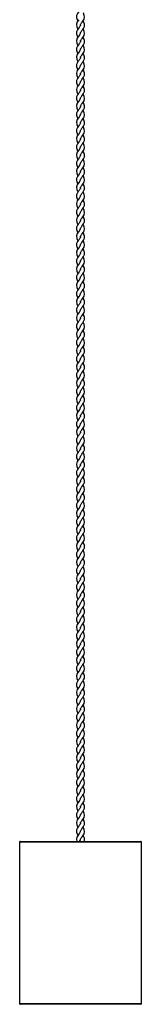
# Model space of a CAD drawing. Header units: millimetres. Extents: x 126 to 216, y -1383 to 69.
# Tile 1 of 2: x 126 to 216, y -1383 to -658. Entities that reach past the tile are written whole.
import ezdxf

# ---------------------------------------------------------------- set-up
doc = ezdxf.new("R2010")
doc.units = ezdxf.units.MM

msp = doc.modelspace()

# ---------------------------------------------------------------- linework, layer by layer
at = {"color": 7, "linetype": 'Continuous', "lineweight": 25}
for p, q in [((126.16, -1263.6), (126.16, -1382.6)), ((126.66, -1263.1), (215.66, -1263.1)), ((216.16, -1382.6), (216.16, -1263.6)), ((215.66, -1383.1), (126.66, -1383.1))]:
    msp.add_line(p, q, dxfattribs=at)
at = {"color": 8, "linetype": 'Continuous', "lineweight": 25}
for p, q in [((216.16, -1263.6), (126.16, -1263.6)), ((126.16, -1382.6), (216.16, -1382.6))]:
    msp.add_line(p, q, dxfattribs=at)
at = {"color": 7, "linetype": 'Continuous', "lineweight": 25, "flags": 128}
for points in [[(171.15, -649.7), (171.16, -649.76), (171.08, -650.11), (170.95, -650.39), (170.75, -650.73), (170.46, -651.14), (170.12, -651.59), (169.47, -652.43), (168.94, -653.2), (168.29, -654.68), (168.2, -656.22), (168.63, -657.62), (169.04, -658.34), (169.31, -658.7)], [(171.21, -661.7), (171.2, -661.41), (171.28, -661.2), (171.41, -660.93), (171.69, -660.49), (171.96, -660.11), (172.34, -659.62), (173.38, -658.19), (173.78, -657.43), (174.15, -655.93), (173.95, -654.43), (173.27, -653.04), (173.03, -652.7)], [(171.17, -667.7), (171.16, -667.63), (171.25, -667.28), (171.37, -667), (171.57, -666.66), (171.86, -666.25), (172.2, -665.8), (172.85, -664.96), (173.38, -664.19), (174.03, -662.72), (174.13, -661.17), (173.69, -659.77), (173.29, -659.06), (173.02, -658.69)], [(171.15, -661.7), (171.16, -661.76), (171.08, -662.11), (170.95, -662.39), (170.75, -662.73), (170.46, -663.14), (170.12, -663.59), (169.47, -664.43), (168.94, -665.2), (168.29, -666.68), (168.2, -668.22), (168.63, -669.62), (169.04, -670.34), (169.31, -670.7)], [(171.21, -673.7), (171.2, -673.41), (171.28, -673.2), (171.41, -672.93), (171.69, -672.49), (171.96, -672.11), (172.34, -671.62), (173.38, -670.19), (173.78, -669.43), (174.15, -667.93), (173.95, -666.43), (173.27, -665.04), (173.03, -664.7)], [(171.15, -673.7), (171.16, -673.76), (171.08, -674.11), (170.95, -674.39), (170.75, -674.73), (170.46, -675.14), (170.12, -675.59), (169.47, -676.43), (168.94, -677.2), (168.29, -678.68), (168.2, -680.22), (168.63, -681.62), (169.04, -682.34), (169.31, -682.7)], [(171.17, -679.7), (171.16, -679.63), (171.25, -679.28), (171.37, -679), (171.57, -678.66), (171.86, -678.25), (172.2, -677.8), (172.85, -676.96), (173.38, -676.19), (174.03, -674.72), (174.13, -673.17), (173.69, -671.77), (173.29, -671.06), (173.02, -670.69)], [(171.21, -685.7), (171.2, -685.41), (171.28, -685.2), (171.41, -684.93), (171.69, -684.49), (171.96, -684.11), (172.34, -683.62), (173.38, -682.19), (173.78, -681.43), (174.15, -679.93), (173.95, -678.43), (173.27, -677.04), (173.03, -676.7)], [(171.15, -685.7), (171.16, -685.76), (171.08, -686.11), (170.95, -686.39), (170.75, -686.73), (170.46, -687.14), (170.12, -687.59), (169.47, -688.43), (168.94, -689.2), (168.29, -690.68), (168.2, -692.22), (168.63, -693.62), (169.04, -694.34), (169.31, -694.7)], [(171.17, -691.7), (171.16, -691.63), (171.25, -691.28), (171.37, -691), (171.57, -690.66), (171.86, -690.25), (172.2, -689.8), (172.85, -688.96), (173.38, -688.19), (174.03, -686.72), (174.13, -685.17), (173.69, -683.77), (173.29, -683.06), (173.02, -682.69)], [(171.21, -697.7), (171.2, -697.41), (171.28, -697.2), (171.41, -696.93), (171.69, -696.49), (171.96, -696.11), (172.34, -695.62), (173.38, -694.19), (173.78, -693.43), (174.15, -691.93), (173.95, -690.43), (173.27, -689.04), (173.03, -688.7)], [(171.17, -703.7), (171.16, -703.63), (171.25, -703.28), (171.37, -703), (171.57, -702.66), (171.86, -702.25), (172.2, -701.8), (172.85, -700.96), (173.38, -700.19), (174.03, -698.72), (174.13, -697.17), (173.69, -695.77), (173.29, -695.06), (173.02, -694.69)], [(171.15, -697.7), (171.16, -697.76), (171.08, -698.11), (170.95, -698.39), (170.75, -698.73), (170.46, -699.14), (170.12, -699.59), (169.47, -700.43), (168.94, -701.2), (168.29, -702.68), (168.2, -704.22), (168.63, -705.62), (169.04, -706.34), (169.31, -706.7)], [(171.21, -709.7), (171.2, -709.41), (171.28, -709.2), (171.41, -708.93), (171.69, -708.49), (171.96, -708.11), (172.34, -707.62), (173.38, -706.19), (173.78, -705.43), (174.15, -703.93), (173.95, -702.43), (173.27, -701.04), (173.03, -700.7)], [(171.15, -709.7), (171.16, -709.76), (171.08, -710.11), (170.95, -710.39), (170.75, -710.73), (170.46, -711.14), (170.12, -711.59), (169.47, -712.43), (168.94, -713.2), (168.29, -714.68), (168.2, -716.22), (168.63, -717.62), (169.04, -718.34), (169.31, -718.7)], [(171.17, -715.7), (171.16, -715.63), (171.25, -715.28), (171.37, -715), (171.57, -714.66), (171.86, -714.25), (172.2, -713.8), (172.85, -712.96), (173.38, -712.19), (174.03, -710.72), (174.13, -709.17), (173.69, -707.77), (173.29, -707.06), (173.02, -706.69)], [(171.21, -721.7), (171.2, -721.41), (171.28, -721.2), (171.41, -720.93), (171.69, -720.49), (171.96, -720.11), (172.34, -719.62), (173.38, -718.19), (173.78, -717.43), (174.15, -715.93), (173.95, -714.43), (173.27, -713.04), (173.03, -712.7)], [(171.15, -721.7), (171.16, -721.76), (171.08, -722.11), (170.95, -722.39), (170.75, -722.73), (170.46, -723.14), (170.12, -723.59), (169.47, -724.43), (168.94, -725.2), (168.29, -726.68), (168.2, -728.22), (168.63, -729.62), (169.04, -730.34), (169.31, -730.7)], [(171.17, -727.7), (171.16, -727.63), (171.25, -727.28), (171.37, -727), (171.57, -726.66), (171.86, -726.25), (172.2, -725.8), (172.85, -724.96), (173.38, -724.19), (174.03, -722.72), (174.13, -721.17), (173.69, -719.77), (173.29, -719.06), (173.02, -718.69)], [(171.21, -733.7), (171.2, -733.41), (171.28, -733.2), (171.41, -732.93), (171.69, -732.49), (171.96, -732.11), (172.34, -731.62), (173.38, -730.19), (173.78, -729.43), (174.15, -727.93), (173.95, -726.43), (173.27, -725.04), (173.03, -724.7)], [(171.17, -739.7), (171.16, -739.63), (171.25, -739.28), (171.37, -739), (171.57, -738.66), (171.86, -738.25), (172.2, -737.8), (172.85, -736.96), (173.38, -736.19), (174.03, -734.72), (174.13, -733.17), (173.69, -731.77), (173.29, -731.06), (173.02, -730.69)], [(171.15, -733.7), (171.16, -733.76), (171.08, -734.11), (170.95, -734.39), (170.75, -734.73), (170.46, -735.14), (170.12, -735.59), (169.47, -736.43), (168.94, -737.2), (168.29, -738.68), (168.2, -740.22), (168.63, -741.62), (169.04, -742.34), (169.31, -742.7)], [(171.21, -745.7), (171.2, -745.41), (171.28, -745.2), (171.41, -744.93), (171.69, -744.49), (171.96, -744.11), (172.34, -743.62), (173.38, -742.19), (173.78, -741.43), (174.15, -739.93), (173.95, -738.43), (173.27, -737.04), (173.03, -736.7)], [(171.15, -745.7), (171.16, -745.76), (171.08, -746.11), (170.95, -746.39), (170.75, -746.73), (170.46, -747.14), (170.12, -747.59), (169.47, -748.43), (168.94, -749.2), (168.29, -750.68), (168.2, -752.22), (168.63, -753.62), (169.04, -754.34), (169.31, -754.7)], [(171.17, -751.7), (171.16, -751.63), (171.25, -751.28), (171.37, -751), (171.57, -750.66), (171.86, -750.25), (172.2, -749.8), (172.85, -748.96), (173.38, -748.19), (174.03, -746.72), (174.13, -745.17), (173.69, -743.77), (173.29, -743.06), (173.02, -742.69)], [(171.21, -757.7), (171.2, -757.41), (171.28, -757.2), (171.41, -756.93), (171.69, -756.49), (171.96, -756.11), (172.34, -755.62), (173.38, -754.19), (173.78, -753.43), (174.15, -751.93), (173.95, -750.43), (173.27, -749.04), (173.03, -748.7)], [(171.15, -757.7), (171.16, -757.76), (171.08, -758.11), (170.95, -758.39), (170.75, -758.73), (170.46, -759.14), (170.12, -759.59), (169.47, -760.43), (168.94, -761.2), (168.29, -762.68), (168.2, -764.22), (168.63, -765.62), (169.04, -766.34), (169.31, -766.7)], [(171.17, -763.7), (171.16, -763.63), (171.25, -763.28), (171.37, -763), (171.57, -762.66), (171.86, -762.25), (172.2, -761.8), (172.85, -760.96), (173.38, -760.19), (174.03, -758.72), (174.13, -757.17), (173.69, -755.77), (173.29, -755.06), (173.02, -754.69)], [(171.21, -769.7), (171.2, -769.41), (171.28, -769.2), (171.41, -768.93), (171.69, -768.49), (171.96, -768.11), (172.34, -767.62), (173.38, -766.19), (173.78, -765.43), (174.15, -763.93), (173.95, -762.43), (173.27, -761.04), (173.03, -760.7)], [(171.17, -775.7), (171.16, -775.63), (171.25, -775.28), (171.37, -775), (171.57, -774.66), (171.86, -774.25), (172.2, -773.8), (172.85, -772.96), (173.38, -772.19), (174.03, -770.72), (174.13, -769.17), (173.69, -767.77), (173.29, -767.06), (173.02, -766.69)], [(171.15, -769.7), (171.16, -769.76), (171.08, -770.11), (170.95, -770.39), (170.75, -770.73), (170.46, -771.14), (170.12, -771.59), (169.47, -772.43), (168.94, -773.2), (168.29, -774.68), (168.2, -776.22), (168.63, -777.62), (169.04, -778.34), (169.31, -778.7)], [(171.21, -781.7), (171.2, -781.41), (171.28, -781.2), (171.41, -780.93), (171.69, -780.49), (171.96, -780.11), (172.34, -779.62), (173.38, -778.19), (173.78, -777.43), (174.15, -775.93), (173.95, -774.43), (173.27, -773.04), (173.03, -772.7)], [(171.15, -781.7), (171.16, -781.76), (171.08, -782.11), (170.95, -782.39), (170.75, -782.73), (170.46, -783.14), (170.12, -783.59), (169.47, -784.43), (168.94, -785.2), (168.29, -786.68), (168.2, -788.22), (168.63, -789.62), (169.04, -790.34), (169.31, -790.7)], [(171.17, -787.7), (171.16, -787.63), (171.25, -787.28), (171.37, -787), (171.57, -786.66), (171.86, -786.25), (172.2, -785.8), (172.85, -784.96), (173.38, -784.19), (174.03, -782.72), (174.13, -781.17), (173.69, -779.77), (173.29, -779.06), (173.02, -778.69)], [(171.21, -793.7), (171.2, -793.41), (171.28, -793.2), (171.41, -792.93), (171.69, -792.49), (171.96, -792.11), (172.34, -791.62), (173.38, -790.19), (173.78, -789.43), (174.15, -787.93), (173.95, -786.43), (173.27, -785.04), (173.03, -784.7)], [(171.15, -793.7), (171.16, -793.76), (171.08, -794.11), (170.95, -794.39), (170.75, -794.73), (170.46, -795.14), (170.12, -795.59), (169.47, -796.43), (168.94, -797.2), (168.29, -798.68), (168.2, -800.22), (168.63, -801.62), (169.04, -802.34), (169.31, -802.7)], [(171.17, -799.7), (171.16, -799.63), (171.25, -799.28), (171.37, -799), (171.57, -798.66), (171.86, -798.25), (172.2, -797.8), (172.85, -796.96), (173.38, -796.19), (174.03, -794.72), (174.13, -793.17), (173.69, -791.77), (173.29, -791.06), (173.02, -790.69)], [(171.21, -805.7), (171.2, -805.41), (171.28, -805.2), (171.41, -804.93), (171.69, -804.49), (171.96, -804.11), (172.34, -803.62), (173.38, -802.19), (173.78, -801.43), (174.15, -799.93), (173.95, -798.43), (173.27, -797.04), (173.03, -796.7)], [(171.17, -811.7), (171.16, -811.63), (171.25, -811.28), (171.37, -811), (171.57, -810.66), (171.86, -810.25), (172.2, -809.8), (172.85, -808.96), (173.38, -808.19), (174.03, -806.72), (174.13, -805.17), (173.69, -803.77), (173.29, -803.06), (173.02, -802.69)], [(171.15, -805.7), (171.16, -805.76), (171.08, -806.11), (170.95, -806.39), (170.75, -806.73), (170.46, -807.14), (170.12, -807.59), (169.47, -808.43), (168.94, -809.2), (168.29, -810.68), (168.2, -812.22), (168.63, -813.62), (169.04, -814.34), (169.31, -814.7)], [(171.21, -817.7), (171.2, -817.41), (171.28, -817.2), (171.41, -816.93), (171.69, -816.49), (171.96, -816.11), (172.34, -815.62), (173.38, -814.19), (173.78, -813.43), (174.15, -811.93), (173.95, -810.43), (173.27, -809.04), (173.03, -808.7)], [(171.15, -817.7), (171.16, -817.76), (171.08, -818.11), (170.95, -818.39), (170.75, -818.73), (170.46, -819.14), (170.12, -819.59), (169.47, -820.43), (168.94, -821.2), (168.29, -822.68), (168.2, -824.22), (168.63, -825.62), (169.04, -826.34), (169.31, -826.7)], [(171.17, -823.7), (171.16, -823.63), (171.25, -823.28), (171.37, -823), (171.57, -822.66), (171.86, -822.25), (172.2, -821.8), (172.85, -820.96), (173.38, -820.19), (174.03, -818.72), (174.13, -817.17), (173.69, -815.77), (173.29, -815.06), (173.02, -814.69)], [(171.17, -835.7), (171.16, -835.63), (171.25, -835.28), (171.37, -835), (171.57, -834.66), (171.86, -834.25), (172.2, -833.8), (172.85, -832.96), (173.38, -832.19), (174.03, -830.72), (174.13, -829.17), (173.69, -827.77), (173.29, -827.06), (173.02, -826.69)], [(171.21, -829.7), (171.2, -829.41), (171.28, -829.2), (171.41, -828.93), (171.69, -828.49), (171.96, -828.11), (172.34, -827.62), (173.38, -826.19), (173.78, -825.43), (174.15, -823.93), (173.95, -822.43), (173.27, -821.04), (173.03, -820.7)], [(171.15, -829.7), (171.16, -829.76), (171.08, -830.11), (170.95, -830.39), (170.75, -830.73), (170.46, -831.14), (170.12, -831.59), (169.47, -832.43), (168.94, -833.2), (168.29, -834.68), (168.2, -836.22), (168.63, -837.62), (169.04, -838.34), (169.31, -838.7)], [(171.21, -841.7), (171.2, -841.41), (171.28, -841.2), (171.41, -840.93), (171.69, -840.49), (171.96, -840.11), (172.34, -839.62), (173.38, -838.19), (173.78, -837.43), (174.15, -835.93), (173.95, -834.43), (173.27, -833.04), (173.03, -832.7)], [(171.17, -847.7), (171.16, -847.63), (171.25, -847.28), (171.37, -847), (171.57, -846.66), (171.86, -846.25), (172.2, -845.8), (172.85, -844.96), (173.38, -844.19), (174.03, -842.72), (174.13, -841.17), (173.69, -839.77), (173.29, -839.06), (173.02, -838.69)], [(171.15, -841.7), (171.16, -841.76), (171.08, -842.11), (170.95, -842.39), (170.75, -842.73), (170.46, -843.14), (170.12, -843.59), (169.47, -844.43), (168.94, -845.2), (168.29, -846.68), (168.2, -848.22), (168.63, -849.62), (169.04, -850.34), (169.31, -850.7)], [(171.21, -853.7), (171.2, -853.41), (171.28, -853.2), (171.41, -852.93), (171.69, -852.49), (171.96, -852.11), (172.34, -851.62), (173.38, -850.19), (173.78, -849.43), (174.15, -847.93), (173.95, -846.43), (173.27, -845.04), (173.03, -844.7)], [(171.15, -853.7), (171.16, -853.76), (171.08, -854.11), (170.95, -854.39), (170.75, -854.73), (170.46, -855.14), (170.12, -855.59), (169.47, -856.43), (168.94, -857.2), (168.29, -858.68), (168.2, -860.22), (168.63, -861.62), (169.04, -862.34), (169.31, -862.7)], [(171.17, -859.7), (171.16, -859.63), (171.25, -859.28), (171.37, -859), (171.57, -858.66), (171.86, -858.25), (172.2, -857.8), (172.85, -856.96), (173.38, -856.19), (174.03, -854.72), (174.13, -853.17), (173.69, -851.77), (173.29, -851.06), (173.02, -850.69)], [(171.17, -871.7), (171.16, -871.63), (171.25, -871.28), (171.37, -871), (171.57, -870.66), (171.86, -870.25), (172.2, -869.8), (172.85, -868.96), (173.38, -868.19), (174.03, -866.72), (174.13, -865.17), (173.69, -863.77), (173.29, -863.06), (173.02, -862.69)], [(171.21, -865.7), (171.2, -865.41), (171.28, -865.2), (171.41, -864.93), (171.69, -864.49), (171.96, -864.11), (172.34, -863.62), (173.38, -862.19), (173.78, -861.43), (174.15, -859.93), (173.95, -858.43), (173.27, -857.04), (173.03, -856.7)], [(171.15, -865.7), (171.16, -865.76), (171.08, -866.11), (170.95, -866.39), (170.75, -866.73), (170.46, -867.14), (170.12, -867.59), (169.47, -868.43), (168.94, -869.2), (168.29, -870.68), (168.2, -872.22), (168.63, -873.62), (169.04, -874.34), (169.31, -874.7)], [(171.21, -877.7), (171.2, -877.41), (171.28, -877.2), (171.41, -876.93), (171.69, -876.49), (171.96, -876.11), (172.34, -875.62), (173.38, -874.19), (173.78, -873.43), (174.15, -871.93), (173.95, -870.43), (173.27, -869.04), (173.03, -868.7)], [(171.17, -883.7), (171.16, -883.63), (171.25, -883.28), (171.37, -883), (171.57, -882.66), (171.86, -882.25), (172.2, -881.8), (172.85, -880.96), (173.38, -880.19), (174.03, -878.72), (174.13, -877.17), (173.69, -875.77), (173.29, -875.06), (173.02, -874.69)], [(171.15, -877.7), (171.16, -877.76), (171.08, -878.11), (170.95, -878.39), (170.75, -878.73), (170.46, -879.14), (170.12, -879.59), (169.47, -880.43), (168.94, -881.2), (168.29, -882.68), (168.2, -884.22), (168.63, -885.62), (169.04, -886.34), (169.31, -886.7)], [(171.21, -889.7), (171.2, -889.41), (171.28, -889.2), (171.41, -888.93), (171.69, -888.49), (171.96, -888.11), (172.34, -887.62), (173.38, -886.19), (173.78, -885.43), (174.15, -883.93), (173.95, -882.43), (173.27, -881.04), (173.03, -880.7)], [(171.15, -889.7), (171.16, -889.76), (171.08, -890.11), (170.95, -890.39), (170.75, -890.73), (170.46, -891.14), (170.12, -891.59), (169.47, -892.43), (168.94, -893.2), (168.29, -894.68), (168.2, -896.22), (168.63, -897.62), (169.04, -898.34), (169.31, -898.7)], [(171.17, -895.7), (171.16, -895.63), (171.25, -895.28), (171.37, -895), (171.57, -894.66), (171.86, -894.25), (172.2, -893.8), (172.85, -892.96), (173.38, -892.19), (174.03, -890.72), (174.13, -889.17), (173.69, -887.77), (173.29, -887.06), (173.02, -886.69)], [(171.17, -907.7), (171.16, -907.63), (171.25, -907.28), (171.37, -907), (171.57, -906.66), (171.86, -906.25), (172.2, -905.8), (172.85, -904.96), (173.38, -904.19), (174.03, -902.72), (174.13, -901.17), (173.69, -899.77), (173.29, -899.06), (173.02, -898.69)], [(171.21, -901.7), (171.2, -901.41), (171.28, -901.2), (171.41, -900.93), (171.69, -900.49), (171.96, -900.11), (172.34, -899.62), (173.38, -898.19), (173.78, -897.43), (174.15, -895.93), (173.95, -894.43), (173.27, -893.04), (173.03, -892.7)], [(171.15, -901.7), (171.16, -901.76), (171.08, -902.11), (170.95, -902.39), (170.75, -902.73), (170.46, -903.14), (170.12, -903.59), (169.47, -904.43), (168.94, -905.2), (168.29, -906.68), (168.2, -908.22), (168.63, -909.62), (169.04, -910.34), (169.31, -910.7)], [(171.21, -913.7), (171.2, -913.41), (171.28, -913.2), (171.41, -912.93), (171.69, -912.49), (171.96, -912.11), (172.34, -911.62), (173.38, -910.19), (173.78, -909.43), (174.15, -907.93), (173.95, -906.43), (173.27, -905.04), (173.03, -904.7)], [(171.15, -913.7), (171.16, -913.76), (171.08, -914.11), (170.95, -914.39), (170.75, -914.73), (170.46, -915.14), (170.12, -915.59), (169.47, -916.43), (168.94, -917.2), (168.29, -918.68), (168.2, -920.22), (168.63, -921.62), (169.04, -922.34), (169.31, -922.7)], [(171.17, -919.7), (171.16, -919.63), (171.25, -919.28), (171.37, -919), (171.57, -918.66), (171.86, -918.25), (172.2, -917.8), (172.85, -916.96), (173.38, -916.19), (174.03, -914.72), (174.13, -913.17), (173.69, -911.77), (173.29, -911.06), (173.02, -910.69)], [(171.21, -925.7), (171.2, -925.41), (171.28, -925.2), (171.41, -924.93), (171.69, -924.49), (171.96, -924.11), (172.34, -923.62), (173.38, -922.19), (173.78, -921.43), (174.15, -919.93), (173.95, -918.43), (173.27, -917.04), (173.03, -916.7)], [(171.15, -925.7), (171.16, -925.76), (171.08, -926.11), (170.95, -926.39), (170.75, -926.73), (170.46, -927.14), (170.12, -927.59), (169.47, -928.43), (168.94, -929.2), (168.29, -930.68), (168.2, -932.22), (168.63, -933.62), (169.04, -934.34), (169.31, -934.7)], [(171.17, -931.7), (171.16, -931.63), (171.25, -931.28), (171.37, -931), (171.57, -930.66), (171.86, -930.25), (172.2, -929.8), (172.85, -928.96), (173.38, -928.19), (174.03, -926.72), (174.13, -925.17), (173.69, -923.77), (173.29, -923.06), (173.02, -922.69)], [(171.17, -943.7), (171.16, -943.63), (171.25, -943.28), (171.37, -943), (171.57, -942.66), (171.86, -942.25), (172.2, -941.8), (172.85, -940.96), (173.38, -940.19), (174.03, -938.72), (174.13, -937.17), (173.69, -935.77), (173.29, -935.06), (173.02, -934.69)], [(171.21, -937.7), (171.2, -937.41), (171.28, -937.2), (171.41, -936.93), (171.69, -936.49), (171.96, -936.11), (172.34, -935.62), (173.38, -934.19), (173.78, -933.43), (174.15, -931.93), (173.95, -930.43), (173.27, -929.04), (173.03, -928.7)], [(171.15, -937.7), (171.16, -937.76), (171.08, -938.11), (170.95, -938.39), (170.75, -938.73), (170.46, -939.14), (170.12, -939.59), (169.47, -940.43), (168.94, -941.2), (168.29, -942.68), (168.2, -944.22), (168.63, -945.62), (169.04, -946.34), (169.31, -946.7)], [(171.21, -949.7), (171.2, -949.41), (171.28, -949.2), (171.41, -948.93), (171.69, -948.49), (171.96, -948.11), (172.34, -947.62), (173.38, -946.19), (173.78, -945.43), (174.15, -943.93), (173.95, -942.43), (173.27, -941.04), (173.03, -940.7)], [(171.15, -949.7), (171.16, -949.76), (171.08, -950.11), (170.95, -950.39), (170.75, -950.73), (170.46, -951.14), (170.12, -951.59), (169.47, -952.43), (168.94, -953.2), (168.29, -954.68), (168.2, -956.22), (168.63, -957.62), (169.04, -958.34), (169.31, -958.7)], [(171.17, -955.7), (171.16, -955.63), (171.25, -955.28), (171.37, -955), (171.57, -954.66), (171.86, -954.25), (172.2, -953.8), (172.85, -952.96), (173.38, -952.19), (174.03, -950.72), (174.13, -949.17), (173.69, -947.77), (173.29, -947.06), (173.02, -946.69)], [(171.21, -961.7), (171.2, -961.41), (171.28, -961.2), (171.41, -960.93), (171.69, -960.49), (171.96, -960.11), (172.34, -959.62), (173.38, -958.19), (173.78, -957.43), (174.15, -955.93), (173.95, -954.43), (173.27, -953.04), (173.03, -952.7)], [(171.15, -961.7), (171.16, -961.76), (171.08, -962.11), (170.95, -962.39), (170.75, -962.73), (170.46, -963.14), (170.12, -963.59), (169.47, -964.43), (168.94, -965.2), (168.29, -966.68), (168.2, -968.22), (168.63, -969.62), (169.04, -970.34), (169.31, -970.7)], [(171.17, -967.7), (171.16, -967.63), (171.25, -967.28), (171.37, -967), (171.57, -966.66), (171.86, -966.25), (172.2, -965.8), (172.85, -964.96), (173.38, -964.19), (174.03, -962.72), (174.13, -961.17), (173.69, -959.77), (173.29, -959.06), (173.02, -958.69)], [(171.17, -979.7), (171.16, -979.63), (171.25, -979.28), (171.37, -979), (171.57, -978.66), (171.86, -978.25), (172.2, -977.8), (172.85, -976.96), (173.38, -976.19), (174.03, -974.72), (174.13, -973.17), (173.69, -971.77), (173.29, -971.06), (173.02, -970.69)], [(171.21, -973.7), (171.2, -973.41), (171.28, -973.2), (171.41, -972.93), (171.69, -972.49), (171.96, -972.11), (172.34, -971.62), (173.38, -970.19), (173.78, -969.43), (174.15, -967.93), (173.95, -966.43), (173.27, -965.04), (173.03, -964.7)], [(171.15, -973.7), (171.16, -973.76), (171.08, -974.11), (170.95, -974.39), (170.75, -974.73), (170.46, -975.14), (170.12, -975.59), (169.47, -976.43), (168.94, -977.2), (168.29, -978.68), (168.2, -980.22), (168.63, -981.62), (169.04, -982.34), (169.31, -982.7)], [(171.21, -985.7), (171.2, -985.41), (171.28, -985.2), (171.41, -984.93), (171.69, -984.49), (171.96, -984.11), (172.34, -983.62), (173.38, -982.19), (173.78, -981.43), (174.15, -979.93), (173.95, -978.43), (173.27, -977.04), (173.03, -976.7)], [(171.15, -985.7), (171.16, -985.76), (171.08, -986.11), (170.95, -986.39), (170.75, -986.73), (170.46, -987.14), (170.12, -987.59), (169.47, -988.43), (168.94, -989.2), (168.29, -990.68), (168.2, -992.22), (168.63, -993.62), (169.04, -994.34), (169.31, -994.7)], [(171.17, -991.7), (171.16, -991.63), (171.25, -991.28), (171.37, -991), (171.57, -990.66), (171.86, -990.25), (172.2, -989.8), (172.85, -988.96), (173.38, -988.19), (174.03, -986.72), (174.13, -985.17), (173.69, -983.77), (173.29, -983.06), (173.02, -982.69)], [(171.21, -997.7), (171.2, -997.41), (171.28, -997.2), (171.41, -996.93), (171.69, -996.49), (171.96, -996.11), (172.34, -995.62), (173.38, -994.19), (173.78, -993.43), (174.15, -991.93), (173.95, -990.43), (173.27, -989.04), (173.03, -988.7)], [(171.15, -997.7), (171.16, -997.76), (171.08, -998.11), (170.95, -998.39), (170.75, -998.73), (170.46, -999.14), (170.12, -999.59), (169.47, -1000.43), (168.94, -1001.2), (168.29, -1002.68), (168.2, -1004.22), (168.63, -1005.62), (169.04, -1006.34), (169.31, -1006.7)], [(171.17, -1003.7), (171.16, -1003.63), (171.25, -1003.28), (171.37, -1003), (171.57, -1002.66), (171.86, -1002.25), (172.2, -1001.8), (172.85, -1000.96), (173.38, -1000.19), (174.03, -998.72), (174.13, -997.17), (173.69, -995.77), (173.29, -995.06), (173.02, -994.69)], [(171.21, -1009.7), (171.2, -1009.41), (171.28, -1009.2), (171.41, -1008.93), (171.69, -1008.49), (171.96, -1008.11), (172.34, -1007.62), (173.38, -1006.19), (173.78, -1005.43), (174.15, -1003.93), (173.95, -1002.43), (173.27, -1001.04), (173.03, -1000.7)], [(171.17, -1015.7), (171.16, -1015.63), (171.25, -1015.28), (171.37, -1015), (171.57, -1014.66), (171.86, -1014.25), (172.2, -1013.8), (172.85, -1012.96), (173.38, -1012.19), (174.03, -1010.72), (174.13, -1009.17), (173.69, -1007.77), (173.29, -1007.06), (173.02, -1006.69)], [(171.15, -1009.7), (171.16, -1009.76), (171.08, -1010.11), (170.95, -1010.39), (170.75, -1010.73), (170.46, -1011.14), (170.12, -1011.59), (169.47, -1012.43), (168.94, -1013.2), (168.29, -1014.68), (168.2, -1016.22), (168.63, -1017.62), (169.04, -1018.34), (169.31, -1018.7)], [(171.21, -1021.7), (171.2, -1021.41), (171.28, -1021.2), (171.41, -1020.93), (171.69, -1020.49), (171.96, -1020.11), (172.34, -1019.62), (173.38, -1018.19), (173.78, -1017.43), (174.15, -1015.93), (173.95, -1014.43), (173.27, -1013.04), (173.03, -1012.7)], [(171.15, -1021.7), (171.16, -1021.76), (171.08, -1022.11), (170.95, -1022.39), (170.75, -1022.73), (170.46, -1023.14), (170.12, -1023.59), (169.47, -1024.43), (168.94, -1025.2), (168.29, -1026.68), (168.2, -1028.22), (168.63, -1029.62), (169.04, -1030.34), (169.31, -1030.7)], [(171.17, -1027.7), (171.16, -1027.63), (171.25, -1027.28), (171.37, -1027), (171.57, -1026.66), (171.86, -1026.25), (172.2, -1025.8), (172.85, -1024.96), (173.38, -1024.19), (174.03, -1022.72), (174.13, -1021.17), (173.69, -1019.77), (173.29, -1019.06), (173.02, -1018.69)], [(171.21, -1033.7), (171.2, -1033.41), (171.28, -1033.2), (171.41, -1032.93), (171.69, -1032.49), (171.96, -1032.11), (172.34, -1031.62), (173.38, -1030.19), (173.78, -1029.43), (174.15, -1027.93), (173.95, -1026.43), (173.27, -1025.04), (173.03, -1024.7)], [(171.15, -1033.7), (171.16, -1033.76), (171.08, -1034.11), (170.95, -1034.39), (170.75, -1034.73), (170.46, -1035.14), (170.12, -1035.59), (169.47, -1036.43), (168.94, -1037.2), (168.29, -1038.68), (168.2, -1040.22), (168.63, -1041.62), (169.04, -1042.34), (169.31, -1042.7)], [(171.17, -1039.7), (171.16, -1039.63), (171.25, -1039.28), (171.37, -1039), (171.57, -1038.66), (171.86, -1038.25), (172.2, -1037.8), (172.85, -1036.96), (173.38, -1036.19), (174.03, -1034.72), (174.13, -1033.17), (173.69, -1031.77), (173.29, -1031.06), (173.02, -1030.69)], [(171.21, -1045.7), (171.2, -1045.41), (171.28, -1045.2), (171.41, -1044.93), (171.69, -1044.49), (171.96, -1044.11), (172.34, -1043.62), (173.38, -1042.19), (173.78, -1041.43), (174.15, -1039.93), (173.95, -1038.43), (173.27, -1037.04), (173.03, -1036.7)], [(171.17, -1051.7), (171.16, -1051.63), (171.25, -1051.28), (171.37, -1051), (171.57, -1050.66), (171.86, -1050.25), (172.2, -1049.8), (172.85, -1048.96), (173.38, -1048.19), (174.03, -1046.72), (174.13, -1045.17), (173.69, -1043.77), (173.29, -1043.06), (173.02, -1042.69)], [(171.15, -1045.7), (171.16, -1045.76), (171.08, -1046.11), (170.95, -1046.39), (170.75, -1046.73), (170.46, -1047.14), (170.12, -1047.59), (169.47, -1048.43), (168.94, -1049.2), (168.29, -1050.68), (168.2, -1052.22), (168.63, -1053.62), (169.04, -1054.34), (169.31, -1054.7)], [(171.21, -1057.7), (171.2, -1057.41), (171.28, -1057.2), (171.41, -1056.93), (171.69, -1056.49), (171.96, -1056.11), (172.34, -1055.62), (173.38, -1054.19), (173.78, -1053.43), (174.15, -1051.93), (173.95, -1050.43), (173.27, -1049.04), (173.03, -1048.7)], [(171.15, -1057.7), (171.16, -1057.76), (171.08, -1058.11), (170.95, -1058.39), (170.75, -1058.73), (170.46, -1059.14), (170.12, -1059.59), (169.47, -1060.43), (168.94, -1061.2), (168.29, -1062.68), (168.2, -1064.22), (168.63, -1065.62), (169.04, -1066.34), (169.31, -1066.7)], [(171.17, -1063.7), (171.16, -1063.63), (171.25, -1063.28), (171.37, -1063), (171.57, -1062.66), (171.86, -1062.25), (172.2, -1061.8), (172.85, -1060.96), (173.38, -1060.19), (174.03, -1058.72), (174.13, -1057.17), (173.69, -1055.77), (173.29, -1055.06), (173.02, -1054.69)], [(171.21, -1069.7), (171.2, -1069.41), (171.28, -1069.2), (171.41, -1068.93), (171.69, -1068.49), (171.96, -1068.11), (172.34, -1067.62), (173.38, -1066.19), (173.78, -1065.43), (174.15, -1063.93), (173.95, -1062.43), (173.27, -1061.04), (173.03, -1060.7)], [(171.15, -1069.7), (171.16, -1069.76), (171.08, -1070.11), (170.95, -1070.39), (170.75, -1070.73), (170.46, -1071.14), (170.12, -1071.59), (169.47, -1072.43), (168.94, -1073.2), (168.29, -1074.68), (168.2, -1076.22), (168.63, -1077.62), (169.04, -1078.34), (169.31, -1078.7)], [(171.17, -1075.7), (171.16, -1075.63), (171.25, -1075.28), (171.37, -1075), (171.57, -1074.66), (171.86, -1074.25), (172.2, -1073.8), (172.85, -1072.96), (173.38, -1072.19), (174.03, -1070.72), (174.13, -1069.17), (173.69, -1067.77), (173.29, -1067.06), (173.02, -1066.69)], [(171.21, -1081.7), (171.2, -1081.41), (171.28, -1081.2), (171.41, -1080.93), (171.69, -1080.49), (171.96, -1080.11), (172.34, -1079.62), (173.38, -1078.19), (173.78, -1077.43), (174.15, -1075.93), (173.95, -1074.43), (173.27, -1073.04), (173.03, -1072.7)], [(171.17, -1087.7), (171.16, -1087.63), (171.25, -1087.28), (171.37, -1087), (171.57, -1086.66), (171.86, -1086.25), (172.2, -1085.8), (172.85, -1084.96), (173.38, -1084.19), (174.03, -1082.72), (174.13, -1081.17), (173.69, -1079.77), (173.29, -1079.06), (173.02, -1078.69)], [(171.15, -1081.7), (171.16, -1081.76), (171.08, -1082.11), (170.95, -1082.39), (170.75, -1082.73), (170.46, -1083.14), (170.12, -1083.59), (169.47, -1084.43), (168.94, -1085.2), (168.29, -1086.68), (168.2, -1088.22), (168.63, -1089.62), (169.04, -1090.34), (169.31, -1090.7)], [(171.21, -1093.7), (171.2, -1093.41), (171.28, -1093.2), (171.41, -1092.93), (171.69, -1092.49), (171.96, -1092.11), (172.34, -1091.62), (173.38, -1090.19), (173.78, -1089.43), (174.15, -1087.93), (173.95, -1086.43), (173.27, -1085.04), (173.03, -1084.7)], [(171.15, -1093.7), (171.16, -1093.76), (171.08, -1094.11), (170.95, -1094.39), (170.75, -1094.73), (170.46, -1095.14), (170.12, -1095.59), (169.47, -1096.43), (168.94, -1097.2), (168.29, -1098.68), (168.2, -1100.22), (168.63, -1101.62), (169.04, -1102.34), (169.31, -1102.7)], [(171.17, -1099.7), (171.16, -1099.63), (171.25, -1099.28), (171.37, -1099), (171.57, -1098.66), (171.86, -1098.25), (172.2, -1097.8), (172.85, -1096.96), (173.38, -1096.19), (174.03, -1094.72), (174.13, -1093.17), (173.69, -1091.77), (173.29, -1091.06), (173.02, -1090.69)], [(171.21, -1105.7), (171.2, -1105.41), (171.28, -1105.2), (171.41, -1104.93), (171.69, -1104.49), (171.96, -1104.11), (172.34, -1103.62), (173.38, -1102.19), (173.78, -1101.43), (174.15, -1099.93), (173.95, -1098.43), (173.27, -1097.04), (173.03, -1096.7)], [(171.15, -1105.7), (171.16, -1105.76), (171.08, -1106.11), (170.95, -1106.39), (170.75, -1106.73), (170.46, -1107.14), (170.12, -1107.59), (169.47, -1108.43), (168.94, -1109.2), (168.29, -1110.68), (168.2, -1112.22), (168.63, -1113.62), (169.04, -1114.34), (169.31, -1114.7)], [(171.17, -1111.7), (171.16, -1111.63), (171.25, -1111.28), (171.37, -1111), (171.57, -1110.66), (171.86, -1110.25), (172.2, -1109.8), (172.85, -1108.96), (173.38, -1108.19), (174.03, -1106.72), (174.13, -1105.17), (173.69, -1103.77), (173.29, -1103.06), (173.02, -1102.69)], [(171.21, -1117.7), (171.2, -1117.41), (171.28, -1117.2), (171.41, -1116.93), (171.69, -1116.49), (171.96, -1116.11), (172.34, -1115.62), (173.38, -1114.19), (173.78, -1113.43), (174.15, -1111.93), (173.95, -1110.43), (173.27, -1109.04), (173.03, -1108.7)], [(171.17, -1123.7), (171.16, -1123.63), (171.25, -1123.28), (171.37, -1123), (171.57, -1122.66), (171.86, -1122.25), (172.2, -1121.8), (172.85, -1120.96), (173.38, -1120.19), (174.03, -1118.72), (174.13, -1117.17), (173.69, -1115.77), (173.29, -1115.06), (173.02, -1114.69)], [(171.15, -1117.7), (171.16, -1117.76), (171.08, -1118.11), (170.95, -1118.39), (170.75, -1118.73), (170.46, -1119.14), (170.12, -1119.59), (169.47, -1120.43), (168.94, -1121.2), (168.29, -1122.68), (168.2, -1124.22), (168.63, -1125.62), (169.04, -1126.34), (169.31, -1126.7)], [(171.21, -1129.7), (171.2, -1129.41), (171.28, -1129.2), (171.41, -1128.93), (171.69, -1128.49), (171.96, -1128.11), (172.34, -1127.62), (173.38, -1126.19), (173.78, -1125.43), (174.15, -1123.93), (173.95, -1122.43), (173.27, -1121.04), (173.03, -1120.7)], [(171.15, -1129.7), (171.16, -1129.76), (171.08, -1130.11), (170.95, -1130.39), (170.75, -1130.73), (170.46, -1131.14), (170.12, -1131.59), (169.47, -1132.43), (168.94, -1133.2), (168.29, -1134.68), (168.2, -1136.22), (168.63, -1137.62), (169.04, -1138.34), (169.31, -1138.7)], [(171.17, -1135.7), (171.16, -1135.63), (171.25, -1135.28), (171.37, -1135), (171.57, -1134.66), (171.86, -1134.25), (172.2, -1133.8), (172.85, -1132.96), (173.38, -1132.19), (174.03, -1130.72), (174.13, -1129.17), (173.69, -1127.77), (173.29, -1127.06), (173.02, -1126.69)], [(171.17, -1147.7), (171.16, -1147.63), (171.25, -1147.28), (171.37, -1147), (171.57, -1146.66), (171.86, -1146.25), (172.2, -1145.8), (172.85, -1144.96), (173.38, -1144.19), (174.03, -1142.72), (174.13, -1141.17), (173.69, -1139.77), (173.29, -1139.06), (173.02, -1138.69)], [(171.21, -1141.7), (171.2, -1141.41), (171.28, -1141.2), (171.41, -1140.93), (171.69, -1140.49), (171.96, -1140.11), (172.34, -1139.62), (173.38, -1138.19), (173.78, -1137.43), (174.15, -1135.93), (173.95, -1134.43), (173.27, -1133.04), (173.03, -1132.7)], [(171.15, -1141.7), (171.16, -1141.76), (171.08, -1142.11), (170.95, -1142.39), (170.75, -1142.73), (170.46, -1143.14), (170.12, -1143.59), (169.47, -1144.43), (168.94, -1145.2), (168.29, -1146.68), (168.2, -1148.22), (168.63, -1149.62), (169.04, -1150.34), (169.31, -1150.7)], [(171.21, -1153.7), (171.2, -1153.41), (171.28, -1153.2), (171.41, -1152.93), (171.69, -1152.49), (171.96, -1152.11), (172.34, -1151.62), (173.38, -1150.19), (173.78, -1149.43), (174.15, -1147.93), (173.95, -1146.43), (173.27, -1145.04), (173.03, -1144.7)], [(171.17, -1159.7), (171.16, -1159.63), (171.25, -1159.28), (171.37, -1159), (171.57, -1158.66), (171.86, -1158.25), (172.2, -1157.8), (172.85, -1156.96), (173.38, -1156.19), (174.03, -1154.72), (174.13, -1153.17), (173.69, -1151.77), (173.29, -1151.06), (173.02, -1150.69)], [(171.15, -1153.7), (171.16, -1153.76), (171.08, -1154.11), (170.95, -1154.39), (170.75, -1154.73), (170.46, -1155.14), (170.12, -1155.59), (169.47, -1156.43), (168.94, -1157.2), (168.29, -1158.68), (168.2, -1160.22), (168.63, -1161.62), (169.04, -1162.34), (169.31, -1162.7)], [(171.21, -1165.7), (171.2, -1165.41), (171.28, -1165.2), (171.41, -1164.93), (171.69, -1164.49), (171.96, -1164.11), (172.34, -1163.62), (173.38, -1162.19), (173.78, -1161.43), (174.15, -1159.93), (173.95, -1158.43), (173.27, -1157.04), (173.03, -1156.7)], [(171.15, -1165.7), (171.16, -1165.76), (171.08, -1166.11), (170.95, -1166.39), (170.75, -1166.73), (170.46, -1167.14), (170.12, -1167.59), (169.47, -1168.43), (168.94, -1169.2), (168.29, -1170.68), (168.2, -1172.22), (168.63, -1173.62), (169.04, -1174.34), (169.31, -1174.7)], [(171.17, -1171.7), (171.16, -1171.63), (171.25, -1171.28), (171.37, -1171), (171.57, -1170.66), (171.86, -1170.25), (172.2, -1169.8), (172.85, -1168.96), (173.38, -1168.19), (174.03, -1166.72), (174.13, -1165.17), (173.69, -1163.77), (173.29, -1163.06), (173.02, -1162.69)], [(171.17, -1183.7), (171.16, -1183.63), (171.25, -1183.28), (171.37, -1183), (171.57, -1182.66), (171.86, -1182.25), (172.2, -1181.8), (172.85, -1180.96), (173.38, -1180.19), (174.03, -1178.72), (174.13, -1177.17), (173.69, -1175.77), (173.29, -1175.06), (173.02, -1174.69)], [(171.21, -1177.7), (171.2, -1177.41), (171.28, -1177.2), (171.41, -1176.93), (171.69, -1176.49), (171.96, -1176.11), (172.34, -1175.62), (173.38, -1174.19), (173.78, -1173.43), (174.15, -1171.93), (173.95, -1170.43), (173.27, -1169.04), (173.03, -1168.7)], [(171.15, -1177.7), (171.16, -1177.76), (171.08, -1178.11), (170.95, -1178.39), (170.75, -1178.73), (170.46, -1179.14), (170.12, -1179.59), (169.47, -1180.43), (168.94, -1181.2), (168.29, -1182.68), (168.2, -1184.22), (168.63, -1185.62), (169.04, -1186.34), (169.31, -1186.7)], [(171.21, -1189.7), (171.2, -1189.41), (171.28, -1189.2), (171.41, -1188.93), (171.69, -1188.49), (171.96, -1188.11), (172.34, -1187.62), (173.38, -1186.19), (173.78, -1185.43), (174.15, -1183.93), (173.95, -1182.43), (173.27, -1181.04), (173.03, -1180.7)], [(171.17, -1195.7), (171.16, -1195.63), (171.25, -1195.28), (171.37, -1195), (171.57, -1194.66), (171.86, -1194.25), (172.2, -1193.8), (172.85, -1192.96), (173.38, -1192.19), (174.03, -1190.72), (174.13, -1189.17), (173.69, -1187.77), (173.29, -1187.06), (173.02, -1186.69)], [(171.15, -1189.7), (171.16, -1189.76), (171.08, -1190.11), (170.95, -1190.39), (170.75, -1190.73), (170.46, -1191.14), (170.12, -1191.59), (169.47, -1192.43), (168.94, -1193.2), (168.29, -1194.68), (168.2, -1196.22), (168.63, -1197.62), (169.04, -1198.34), (169.31, -1198.7)], [(171.21, -1201.7), (171.2, -1201.41), (171.28, -1201.2), (171.41, -1200.93), (171.69, -1200.49), (171.96, -1200.11), (172.34, -1199.62), (173.38, -1198.19), (173.78, -1197.43), (174.15, -1195.93), (173.95, -1194.43), (173.27, -1193.04), (173.03, -1192.7)], [(171.15, -1201.7), (171.16, -1201.76), (171.08, -1202.11), (170.95, -1202.39), (170.75, -1202.73), (170.46, -1203.14), (170.12, -1203.59), (169.47, -1204.43), (168.94, -1205.2), (168.29, -1206.68), (168.2, -1208.22), (168.63, -1209.62), (169.04, -1210.34), (169.31, -1210.7)], [(171.17, -1207.7), (171.16, -1207.63), (171.25, -1207.28), (171.37, -1207), (171.57, -1206.66), (171.86, -1206.25), (172.2, -1205.8), (172.85, -1204.96), (173.38, -1204.19), (174.03, -1202.72), (174.13, -1201.17), (173.69, -1199.77), (173.29, -1199.06), (173.02, -1198.69)], [(171.17, -1219.7), (171.16, -1219.63), (171.25, -1219.28), (171.37, -1219), (171.57, -1218.66), (171.86, -1218.25), (172.2, -1217.8), (172.85, -1216.96), (173.38, -1216.19), (174.03, -1214.72), (174.13, -1213.17), (173.69, -1211.77), (173.29, -1211.06), (173.02, -1210.69)], [(171.21, -1213.7), (171.2, -1213.41), (171.28, -1213.2), (171.41, -1212.93), (171.69, -1212.49), (171.96, -1212.11), (172.34, -1211.62), (173.38, -1210.19), (173.78, -1209.43), (174.15, -1207.93), (173.95, -1206.43), (173.27, -1205.04), (173.03, -1204.7)], [(171.15, -1213.7), (171.16, -1213.76), (171.08, -1214.11), (170.95, -1214.39), (170.75, -1214.73), (170.46, -1215.14), (170.12, -1215.59), (169.47, -1216.43), (168.94, -1217.2), (168.29, -1218.68), (168.2, -1220.22), (168.63, -1221.62), (169.04, -1222.34), (169.31, -1222.7)], [(171.21, -1225.7), (171.2, -1225.41), (171.28, -1225.2), (171.41, -1224.93), (171.69, -1224.49), (171.96, -1224.11), (172.34, -1223.62), (173.38, -1222.19), (173.78, -1221.43), (174.15, -1219.93), (173.95, -1218.43), (173.27, -1217.04), (173.03, -1216.7)], [(171.15, -1225.7), (171.16, -1225.76), (171.08, -1226.11), (170.95, -1226.39), (170.75, -1226.73), (170.46, -1227.14), (170.12, -1227.59), (169.47, -1228.43), (168.94, -1229.2), (168.29, -1230.68), (168.2, -1232.22), (168.63, -1233.62), (169.04, -1234.34), (169.31, -1234.7)], [(171.17, -1231.7), (171.16, -1231.63), (171.25, -1231.28), (171.37, -1231), (171.57, -1230.66), (171.86, -1230.25), (172.2, -1229.8), (172.85, -1228.96), (173.38, -1228.19), (174.03, -1226.72), (174.13, -1225.17), (173.69, -1223.77), (173.29, -1223.06), (173.02, -1222.69)], [(171.21, -1237.7), (171.2, -1237.41), (171.28, -1237.2), (171.41, -1236.93), (171.69, -1236.49), (171.96, -1236.11), (172.34, -1235.62), (173.38, -1234.19), (173.78, -1233.43), (174.15, -1231.93), (173.95, -1230.43), (173.27, -1229.04), (173.03, -1228.7)], [(171.15, -1237.7), (171.16, -1237.76), (171.08, -1238.11), (170.95, -1238.39), (170.75, -1238.73), (170.46, -1239.14), (170.12, -1239.59), (169.47, -1240.43), (168.94, -1241.2), (168.29, -1242.68), (168.2, -1244.22), (168.63, -1245.62), (169.04, -1246.34), (169.31, -1246.7)], [(171.17, -1243.7), (171.16, -1243.63), (171.25, -1243.28), (171.37, -1243), (171.57, -1242.66), (171.86, -1242.25), (172.2, -1241.8), (172.85, -1240.96), (173.38, -1240.19), (174.03, -1238.72), (174.13, -1237.17), (173.69, -1235.77), (173.29, -1235.06), (173.02, -1234.69)], [(171.17, -1255.7), (171.16, -1255.63), (171.25, -1255.28), (171.37, -1255), (171.57, -1254.66), (171.86, -1254.25), (172.2, -1253.8), (172.85, -1252.96), (173.38, -1252.19), (174.03, -1250.72), (174.13, -1249.17), (173.69, -1247.77), (173.29, -1247.06), (173.02, -1246.69)], [(171.21, -1249.7), (171.2, -1249.41), (171.28, -1249.2), (171.41, -1248.93), (171.69, -1248.49), (171.96, -1248.11), (172.34, -1247.62), (173.38, -1246.19), (173.78, -1245.43), (174.15, -1243.93), (173.95, -1242.43), (173.27, -1241.04), (173.03, -1240.7)], [(171.15, -1249.7), (171.16, -1249.76), (171.08, -1250.11), (170.95, -1250.39), (170.75, -1250.73), (170.46, -1251.14), (170.12, -1251.59), (169.47, -1252.43), (168.94, -1253.2), (168.29, -1254.68), (168.2, -1256.22), (168.63, -1257.62), (169.04, -1258.34), (169.31, -1258.7)], [(171.21, -1261.7), (171.2, -1261.41), (171.28, -1261.2), (171.41, -1260.93), (171.69, -1260.49), (171.96, -1260.11), (172.34, -1259.62), (173.38, -1258.19), (173.78, -1257.43), (174.15, -1255.93), (173.95, -1254.43), (173.27, -1253.04), (173.03, -1252.7)], [(169.98, -1257.77), (168.95, -1259.2), (168.54, -1259.97), (168.17, -1261.46), (168.37, -1262.97), (168.43, -1263.1)]]:
    msp.add_lwpolyline(points, dxfattribs=at)
at = {"color": 7, "linetype": 'Continuous', "lineweight": 25}
for centre, radius, start, end in [((173.4, -661.61), 5.14, 131.68647, 216.91705), ((173.4, -673.61), 5.14, 131.68647, 216.91705), ((167.63, -667.15), 3.53, 311.9241, 351.05473), ((173.4, -685.61), 5.14, 131.68647, 216.91705), ((167.63, -679.15), 3.53, 311.9241, 351.05473), ((173.4, -697.61), 5.14, 131.68647, 216.91705), ((167.63, -691.15), 3.53, 311.9241, 351.05473), ((173.4, -709.61), 5.14, 131.68647, 216.91705), ((167.63, -703.15), 3.53, 311.9241, 351.05473), ((173.4, -721.61), 5.14, 131.68647, 216.91705), ((167.63, -715.15), 3.53, 311.9241, 351.05473), ((173.4, -733.61), 5.14, 131.68647, 216.91705), ((167.63, -727.15), 3.53, 311.9241, 351.05473), ((167.63, -739.15), 3.53, 311.9241, 351.05473), ((173.4, -745.61), 5.14, 131.68647, 216.91705), ((173.4, -757.61), 5.14, 131.68647, 216.91705), ((167.63, -751.15), 3.53, 311.9241, 351.05473), ((173.4, -769.61), 5.14, 131.68647, 216.91705), ((167.63, -763.15), 3.53, 311.9241, 351.05473), ((167.63, -775.15), 3.53, 311.9241, 351.05473), ((173.4, -781.61), 5.14, 131.68647, 216.91705), ((173.4, -793.61), 5.14, 131.68647, 216.91705), ((167.63, -787.15), 3.53, 311.9241, 351.05473), ((173.4, -805.61), 5.14, 131.68647, 216.91705), ((167.63, -799.15), 3.53, 311.9241, 351.05473), ((167.63, -811.15), 3.53, 311.9241, 351.05473), ((173.4, -817.61), 5.14, 131.68647, 216.91705), ((173.4, -829.61), 5.14, 131.68647, 216.91705), ((167.63, -823.15), 3.53, 311.9241, 351.05473), ((173.4, -841.61), 5.14, 131.68647, 216.91705), ((167.63, -835.15), 3.53, 311.9241, 351.05473), ((167.63, -847.15), 3.53, 311.9241, 351.05473), ((173.4, -853.61), 5.14, 131.68647, 216.91705), ((173.4, -865.61), 5.14, 131.68647, 216.91705), ((167.63, -859.15), 3.53, 311.9241, 351.05473), ((173.4, -877.61), 5.14, 131.68647, 216.91705), ((167.63, -871.15), 3.53, 311.9241, 351.05473), ((167.63, -883.15), 3.53, 311.9241, 351.05473), ((173.4, -889.61), 5.14, 131.68647, 216.91705), ((173.4, -901.61), 5.14, 131.68647, 216.91705), ((167.63, -895.15), 3.53, 311.9241, 351.05473), ((173.4, -913.61), 5.14, 131.68647, 216.91705), ((167.63, -907.15), 3.53, 311.9241, 351.05473), ((167.63, -919.15), 3.53, 311.9241, 351.05473), ((173.4, -925.61), 5.14, 131.68647, 216.91705), ((173.4, -937.61), 5.14, 131.68647, 216.91705), ((167.63, -931.15), 3.53, 311.9241, 351.05473), ((173.4, -949.61), 5.14, 131.68647, 216.91705), ((167.63, -943.15), 3.53, 311.9241, 351.05473), ((167.63, -955.15), 3.53, 311.9241, 351.05473), ((173.4, -961.61), 5.14, 131.68647, 216.91705), ((173.4, -973.61), 5.14, 131.68647, 216.91705), ((167.63, -967.15), 3.53, 311.9241, 351.05473), ((173.4, -985.61), 5.14, 131.68647, 216.91705), ((167.63, -979.15), 3.53, 311.9241, 351.05473), ((167.63, -991.15), 3.53, 311.9241, 351.05473), ((173.4, -997.61), 5.14, 131.68647, 216.91705), ((173.4, -1009.61), 5.14, 131.68647, 216.91705), ((167.63, -1003.15), 3.53, 311.9241, 351.05473), ((173.4, -1021.61), 5.14, 131.68647, 216.91705), ((167.63, -1015.15), 3.53, 311.9241, 351.05473), ((173.4, -1033.61), 5.14, 131.68647, 216.91705), ((167.63, -1027.15), 3.53, 311.9241, 351.05473), ((173.4, -1045.61), 5.14, 131.68647, 216.91705), ((167.63, -1039.15), 3.53, 311.9241, 351.05473), ((167.63, -1051.15), 3.53, 311.9241, 351.05473), ((173.4, -1057.61), 5.14, 131.68647, 216.91705), ((173.4, -1069.61), 5.14, 131.68647, 216.91705), ((167.63, -1063.15), 3.53, 311.9241, 351.05473), ((173.4, -1081.61), 5.14, 131.68647, 216.91705), ((167.63, -1075.15), 3.53, 311.9241, 351.05473), ((167.63, -1087.15), 3.53, 311.9241, 351.05473), ((173.4, -1093.61), 5.14, 131.68647, 216.91705), ((173.4, -1105.61), 5.14, 131.68647, 216.91705), ((167.63, -1099.15), 3.53, 311.9241, 351.05473), ((173.4, -1117.61), 5.14, 131.68647, 216.91705), ((167.63, -1111.15), 3.53, 311.9241, 351.05473), ((167.63, -1123.15), 3.53, 311.9241, 351.05473), ((173.4, -1129.61), 5.14, 131.68647, 216.91705), ((173.4, -1141.61), 5.14, 131.68647, 216.91705), ((167.63, -1135.15), 3.53, 311.9241, 351.05473), ((173.4, -1153.61), 5.14, 131.68647, 216.91705), ((167.63, -1147.15), 3.53, 311.9241, 351.05473), ((167.63, -1159.15), 3.53, 311.9241, 351.05473), ((173.4, -1165.61), 5.14, 131.68647, 216.91705), ((173.4, -1177.61), 5.14, 131.68647, 216.91705), ((167.63, -1171.15), 3.53, 311.9241, 351.05473), ((173.4, -1189.61), 5.14, 131.68647, 216.91705), ((167.63, -1183.15), 3.53, 311.9241, 351.05473), ((167.63, -1195.15), 3.53, 311.9241, 351.05473), ((173.4, -1201.61), 5.14, 131.68647, 216.91705), ((173.4, -1213.61), 5.14, 131.68647, 216.91705), ((167.63, -1207.15), 3.53, 311.9241, 351.05473), ((173.4, -1225.61), 5.14, 131.68647, 216.91705), ((167.63, -1219.15), 3.53, 311.9241, 351.05473), ((167.63, -1231.15), 3.53, 311.9241, 351.05473), ((173.4, -1237.61), 5.14, 131.68647, 216.91705), ((173.4, -1249.61), 5.14, 131.68647, 216.91705), ((167.63, -1243.15), 3.53, 311.9241, 351.05473), ((167.63, -1255.15), 3.53, 311.9241, 351.05473), ((168.72, -1261.41), 2.45, 316.49613, 353.26393), ((169.8, -1261.59), 4.33, 339.66185, 42.05565), ((126.66, -1263.6), 0.5, 90, 180), ((215.66, -1263.6), 0.5, 0, 90), ((126.66, -1382.6), 0.5, 180, 270), ((215.66, -1382.6), 0.5, 270, 0)]:
    msp.add_arc(centre, radius, start, end, dxfattribs=at)

doc.saveas('drawing.dxf')
